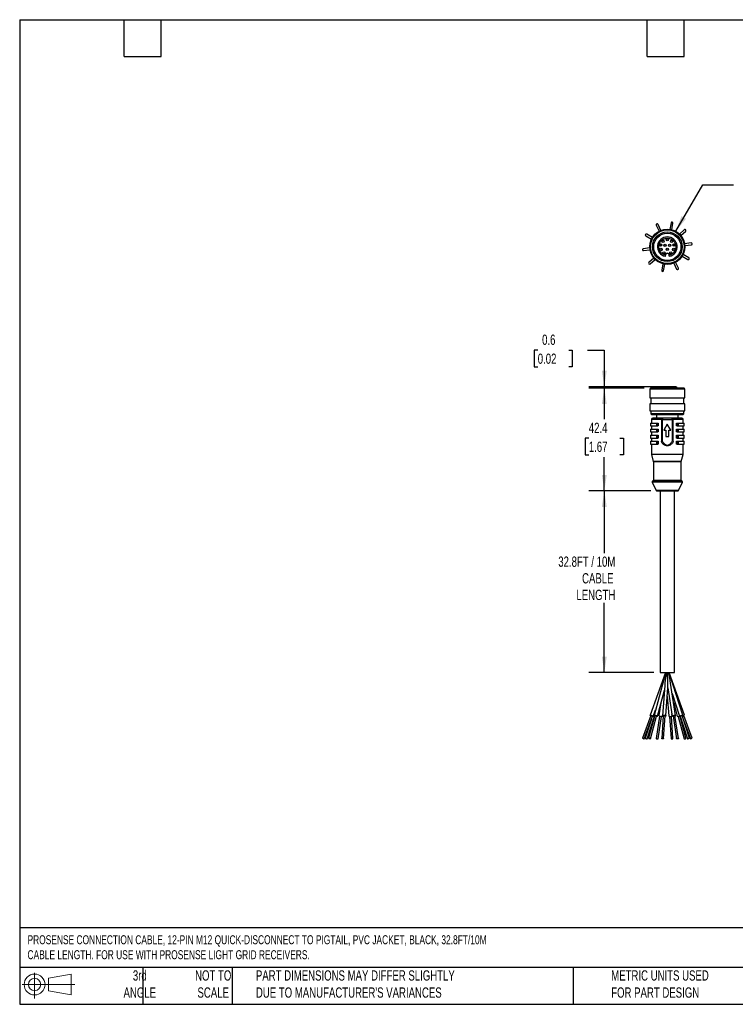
# Model space of a CAD drawing. Header units: millimetres. Extents: x 13 to 546, y 13 to 419.
# Tile 1 of 2: x 13 to 308, y 13 to 419. Entities that reach past the tile are written whole.
import ezdxf

# ---------------------------------------------------------------- set-up
doc = ezdxf.new("R2010")
doc.units = ezdxf.units.MM
doc.header["$LTSCALE"] = 2
doc.layers.add('DIMENSIONS', color=140, linetype='Continuous', lineweight=25)
doc.layers.add('TEXT', color=140, linetype='Continuous', lineweight=25)
doc.styles.add('SLDTEXTSTYLE0', font='TXT', dxfattribs={"width": 0.7})
doc.dimstyles.new('SLDDIMSTYLE0', dxfattribs={"dimtxt": 4.316016, "dimasz": 6.604, "dimexe": 0, "dimexo": 0.0625, "dimgap": 1.079004, "dimtad": 0, "dimtih": 1, "dimtoh": 1, "dimrnd": 1e-09, "dimdsep": 46, "dimtxsty": 'SLDTEXTSTYLE0', "dimsah": 1, "dimcen": 0.09, "dimadec": 0, "dimazin": 2, "dimtfac": 1, "dimtmove": 0, "dimatfit": 0, "dimfxl": 0, "dimfrac": 2, "dimtolj": 1, "dimtzin": 12, "dimarcsym": 0})
doc.dimstyles.new('SLDDIMSTYLE1', dxfattribs={"dimtxt": 4.316016, "dimasz": 6.604, "dimexe": 0, "dimexo": 0.0625, "dimgap": 1.079004, "dimtad": 0, "dimtih": 1, "dimtoh": 1, "dimrnd": 1e-09, "dimzin": 12, "dimdsep": 46, "dimtxsty": 'SLDTEXTSTYLE0', "dimsah": 1, "dimcen": 0.09, "dimadec": 0, "dimazin": 3, "dimtfac": 1, "dimtofl": 0, "dimtmove": 0, "dimatfit": 3, "dimfxl": 0, "dimfrac": 2, "dimtolj": 1, "dimtzin": 12, "dimarcsym": 0})
doc.dimstyles.new('SLDDIMSTYLE2', dxfattribs={"dimtxt": 0.18, "dimasz": 6.604, "dimexe": 0, "dimexo": 0.0625, "dimgap": 0, "dimtad": 0, "dimtih": 1, "dimtoh": 1, "dimdec": 0, "dimrnd": 1e-09, "dimzin": 0, "dimdsep": 46, "dimtxsty": 'Standard', "dimsah": 1, "dimcen": 0.09, "dimadec": 0, "dimazin": 0, "dimtfac": 6.604, "dimtdec": 0, "dimtofl": 0, "dimtmove": 0, "dimatfit": 3, "dimfxl": 0, "dimfrac": 2, "dimtolj": 1, "dimtzin": 0, "dimarcsym": 0})

# ---------------------------------------------------------------- blocks, each defined once
blk = doc.blocks.new('Block11')
at = {"color": 7, "linetype": 'Continuous', "lineweight": 18}
for p, q in [((5.18, 10.62), (5.18, 0)), ((10.96, 8.33), (20.35, 10.06)), ((10.96, 3.19), (10.96, 8.33)), ((20.35, 10.06), (20.35, 1.46)), ((0, 5.76), (21.75, 5.76)), ((10.96, 3.19), (20.35, 1.46))]:
    blk.add_line(p, q, dxfattribs=at)
for radius in [4.3, 2.57]:
    blk.add_circle((5.18, 5.76), radius, dxfattribs=at)
blk = doc.blocks.new('Block12')
at = {"color": 7, "linetype": 'Continuous'}
blk.add_blockref('Block11', (0, 0), dxfattribs=at)
blk = doc.blocks.new('_D')
at = {"layer": 'DIMENSIONS'}
for p, q in [((226.62, 282.7), (225.18, 282.7)), ((225.18, 282.7), (225.18, 275.84)), ((239.45, 282.7), (240.9, 282.7)), ((240.9, 282.7), (240.9, 275.84)), ((247.23, 282.7), (254.11, 282.7)), ((254.11, 282.7), (254.11, 267.62)), ((225.18, 275.84), (226.62, 275.84)), ((240.9, 275.84), (239.45, 275.84)), ((276.86, 267.62), (247.76, 267.62)), ((270.62, 267.02), (247.76, 267.02)), ((254.11, 267.02), (254.11, 254.32))]:
    blk.add_line(p, q, dxfattribs=at)
for points in [[(254.11, 267.62), (255.12, 274.23), (253.09, 274.23)], [(254.11, 267.02), (253.09, 260.42), (255.12, 260.42)]]:
    blk.add_solid(points, dxfattribs=at)
at = {"layer": 'DIMENSIONS', "char_height": 4.233, "attachment_point": 1, "style": 'SLDTEXTSTYLE0'}
for s, insert in [('0.6', (228.42, 289.12)), ('0.02', (226.62, 281.29))]:
    blk.add_mtext(s, dxfattribs=dict(at, insert=insert))
blk = doc.blocks.new('_D_1')
at = {"layer": 'DIMENSIONS'}
for p, q in [((270.62, 267.02), (247.76, 267.02)), ((254.11, 267.02), (254.11, 254.17)), ((247.7, 246.34), (246.25, 246.34)), ((246.25, 246.34), (246.25, 239.48)), ((260.52, 246.34), (261.97, 246.34)), ((261.97, 246.34), (261.97, 239.48)), ((246.25, 239.48), (247.7, 239.48)), ((254.11, 224.62), (254.11, 238.52)), ((261.97, 239.48), (260.52, 239.48)), ((273.26, 224.62), (247.76, 224.62))]:
    blk.add_line(p, q, dxfattribs=at)
for points in [[(254.11, 267.02), (253.09, 260.42), (255.12, 260.42)], [(254.11, 224.62), (255.12, 231.23), (253.09, 231.23)]]:
    blk.add_solid(points, dxfattribs=at)
at = {"layer": 'DIMENSIONS', "char_height": 4.233, "attachment_point": 1, "style": 'SLDTEXTSTYLE0'}
for s, insert in [('42.4', (247.7, 252.76)), ('1.67', (247.7, 244.94))]:
    blk.add_mtext(s, dxfattribs=dict(at, insert=insert))
blk = doc.blocks.new('_D_2')
at = {"layer": 'DIMENSIONS'}
for p, q in [((273.26, 224.62), (247.76, 224.62)), ((254.11, 224.62), (254.11, 198.92)), ((254.11, 149.62), (254.11, 178.34)), ((274.59, 149.62), (247.76, 149.62))]:
    blk.add_line(p, q, dxfattribs=at)
for points in [[(254.11, 224.62), (253.09, 218.02), (255.12, 218.02)], [(254.11, 149.62), (255.12, 156.23), (253.09, 156.23)]]:
    blk.add_solid(points, dxfattribs=at)
at = {"layer": 'DIMENSIONS', "attachment_point": 1, "style": 'SLDTEXTSTYLE0'}
for s, insert, char_height in [('32.8FT / 10M', (235.1, 197.52), 4.2333), ('CABLE', (244.92, 190.66), 4.233), ('LENGTH', (242.59, 183.8), 4.233)]:
    blk.add_mtext(s, dxfattribs=dict(at, insert=insert, char_height=char_height))

msp = doc.modelspace()

# ---------------------------------------------------------------- linework, layer by layer
for p, q in [((275.573, 334.261), (276.717, 331.788)), ((277.443, 332.124), (276.299, 334.597)), ((281.668, 335.241), (281.141, 332.568)), ((281.925, 332.413), (282.453, 335.087)), ((271.217, 329.886), (273.597, 328.558)), ((273.987, 329.256), (271.607, 330.584)), ((287.175, 332.452), (285.177, 330.599)), ((285.721, 330.012), (287.719, 331.865)), ((289.991, 326.957), (287.285, 326.633)), ((287.381, 325.839), (290.086, 326.163)), ((272.877, 324.904), (270.171, 324.58)), ((270.266, 323.786), (272.972, 324.11)), ((279.404, 321.946), (279.404, 321.902)), ((280.854, 321.902), (280.854, 321.946)), ((286.27, 321.487), (288.65, 320.159)), ((289.04, 320.857), (286.66, 322.185)), ((274.536, 320.731), (272.538, 318.878)), ((273.082, 318.291), (275.08, 320.144)), ((278.332, 318.33), (277.804, 315.656)), ((278.589, 315.501), (279.117, 318.175)), ((282.814, 318.619), (283.959, 316.146)), ((284.685, 316.482), (283.54, 318.955)), ((273.162, 267.021), (272.862, 266.62)), ((272.862, 266.62), (272.862, 263.021)), ((280.129, 266.62), (272.862, 266.62)), ((280.129, 267.021), (273.162, 267.021)), ((276.084, 267.121), (276.084, 267.021)), ((279.204, 267.121), (276.084, 267.121)), ((279.204, 267.021), (279.204, 267.121)), ((279.404, 267.021), (279.404, 267.547)), ((279.616, 267.621), (279.616, 267.021)), ((287.096, 267.021), (280.129, 267.021)), ((287.395, 266.62), (280.129, 266.62)), ((280.854, 267.021), (280.854, 267.547)), ((281.054, 267.121), (281.054, 267.021)), ((284.173, 267.121), (281.054, 267.121)), ((284.173, 267.021), (284.173, 267.121)), ((287.395, 266.62), (287.096, 267.021)), ((287.395, 263.021), (287.395, 266.62)), ((272.862, 263.021), (280.129, 263.021)), ((272.862, 260.521), (272.862, 257.621)), ((280.129, 260.521), (272.862, 260.521)), ((273.361, 263.021), (273.361, 260.521)), ((280.129, 263.021), (287.395, 263.021)), ((287.395, 260.521), (280.129, 260.521)), ((286.896, 260.521), (286.896, 263.021)), ((287.396, 257.621), (287.395, 260.521)), ((272.862, 257.621), (280.129, 257.621)), ((273.361, 257.621), (273.361, 256.421)), ((273.361, 256.421), (273.761, 256.121)), ((280.129, 256.421), (273.361, 256.421)), ((273.761, 256.121), (280.129, 256.121)), ((275.611, 256.121), (275.611, 254.621)), ((280.129, 257.621), (287.396, 257.621)), ((286.896, 256.421), (280.129, 256.421)), ((280.129, 256.121), (286.496, 256.121)), ((284.646, 254.621), (284.646, 256.121)), ((286.496, 256.121), (286.896, 256.421)), ((286.896, 256.421), (286.896, 257.621)), ((273.147, 252.621), (273.147, 251.421)), ((273.147, 252.621), (275.662, 252.621)), ((273.611, 254.121), (273.611, 252.621)), ((277.667, 254.121), (273.611, 254.121)), ((275.662, 252.621), (275.662, 251.421)), ((276.269, 251.421), (276.269, 252.621)), ((276.269, 252.621), (276.385, 252.621)), ((276.385, 252.621), (276.385, 251.421)), ((277.667, 254.121), (277.667, 245.175)), ((278.167, 254.121), (277.667, 254.121)), ((278.167, 254.621), (278.167, 254.121)), ((282.09, 254.621), (278.167, 254.621)), ((278.167, 245.235), (278.167, 254.121)), ((278.167, 254.121), (282.09, 254.121)), ((280.129, 252.133), (278.679, 249.621)), ((281.579, 249.621), (280.129, 252.133)), ((282.09, 254.121), (282.09, 254.621)), ((282.09, 254.121), (282.09, 245.235)), ((282.59, 254.121), (282.09, 254.121)), ((282.59, 245.175), (282.59, 254.121)), ((286.646, 254.121), (282.59, 254.121)), ((283.872, 251.421), (283.872, 252.621)), ((283.872, 252.621), (283.988, 252.621)), ((283.988, 252.621), (283.988, 251.421)), ((284.595, 252.621), (284.595, 251.421)), ((284.595, 252.621), (287.129, 252.621)), ((286.646, 252.621), (286.646, 254.121)), ((287.129, 251.421), (287.129, 252.621)), ((273.147, 251.421), (275.662, 251.421)), ((273.147, 250.121), (273.147, 248.921)), ((273.147, 250.121), (275.662, 250.121)), ((273.147, 248.921), (275.662, 248.921)), ((273.611, 251.421), (273.611, 250.121)), ((273.611, 248.921), (273.611, 247.621)), ((275.662, 250.121), (275.662, 248.921)), ((276.385, 251.421), (276.269, 251.421)), ((276.269, 248.921), (276.269, 250.121)), ((276.269, 250.121), (276.385, 250.121)), ((276.385, 248.921), (276.269, 248.921)), ((276.385, 250.121), (276.385, 248.921)), ((278.679, 249.621), (279.479, 249.621)), ((279.479, 249.621), (279.479, 247.121)), ((280.779, 247.121), (280.779, 249.621)), ((280.779, 249.621), (281.579, 249.621)), ((283.988, 251.421), (283.872, 251.421)), ((283.872, 248.921), (283.872, 250.121)), ((283.872, 250.121), (283.988, 250.121)), ((283.988, 248.921), (283.872, 248.921)), ((283.988, 250.121), (283.988, 248.921)), ((284.595, 251.421), (287.129, 251.421)), ((284.595, 250.121), (284.595, 248.921)), ((284.595, 250.121), (287.129, 250.121)), ((284.595, 248.921), (287.129, 248.921)), ((286.646, 250.121), (286.646, 251.421)), ((286.646, 247.621), (286.646, 248.921)), ((287.129, 248.921), (287.129, 250.121)), ((273.147, 247.621), (273.147, 246.421)), ((273.147, 247.621), (275.662, 247.621)), ((273.147, 246.421), (275.662, 246.421)), ((273.147, 245.121), (273.147, 243.921)), ((273.147, 245.121), (275.662, 245.121)), ((273.147, 243.921), (275.662, 243.921)), ((273.611, 246.421), (273.611, 245.121)), ((273.611, 243.921), (273.611, 239.692)), ((275.662, 247.621), (275.662, 246.421)), ((275.662, 245.121), (275.662, 243.921)), ((276.269, 246.421), (276.269, 247.621)), ((276.269, 247.621), (276.385, 247.621)), ((276.385, 246.421), (276.269, 246.421)), ((276.269, 243.921), (276.269, 245.121)), ((276.269, 245.121), (276.385, 245.121)), ((276.385, 243.921), (276.269, 243.921)), ((276.385, 247.621), (276.385, 246.421)), ((276.385, 245.121), (276.385, 243.921)), ((278.185, 245.17), (277.705, 245.029)), ((278.185, 245.17), (278.167, 245.235)), ((279.479, 247.121), (280.779, 247.121)), ((282.09, 245.235), (282.072, 245.17)), ((282.552, 245.029), (282.072, 245.17)), ((283.872, 246.421), (283.872, 247.621)), ((283.872, 247.621), (283.988, 247.621)), ((283.988, 246.421), (283.872, 246.421)), ((283.872, 243.921), (283.872, 245.121)), ((283.872, 245.121), (283.988, 245.121)), ((283.988, 243.921), (283.872, 243.921)), ((283.988, 247.621), (283.988, 246.421)), ((283.988, 245.121), (283.988, 243.921)), ((284.595, 247.621), (284.595, 246.421)), ((284.595, 247.621), (287.129, 247.621)), ((284.595, 246.421), (287.129, 246.421)), ((284.595, 245.121), (284.595, 243.921)), ((284.595, 245.121), (287.129, 245.121)), ((284.595, 243.921), (287.129, 243.921)), ((286.646, 245.121), (286.646, 246.421)), ((286.646, 239.692), (286.646, 243.921)), ((287.129, 246.421), (287.129, 247.621)), ((287.129, 243.921), (287.129, 245.121)), ((273.611, 239.692), (273.626, 239.571)), ((280.129, 239.692), (273.611, 239.692)), ((273.626, 239.571), (274.347, 236.681)), ((280.129, 239.571), (273.626, 239.571)), ((274.347, 236.681), (274.362, 236.56)), ((280.129, 236.681), (274.347, 236.681)), ((274.362, 236.56), (274.362, 229.071)), ((280.129, 236.56), (274.362, 236.56)), ((286.646, 239.692), (280.129, 239.692)), ((286.631, 239.571), (280.129, 239.571)), ((285.91, 236.681), (280.129, 236.681)), ((285.895, 236.56), (280.129, 236.56)), ((285.895, 236.56), (285.91, 236.681)), ((285.895, 229.071), (285.895, 236.56)), ((285.91, 236.681), (286.631, 239.571)), ((286.631, 239.571), (286.646, 239.692)), ((273.872, 228.19), (275.53, 224.79)), ((280.129, 228.19), (273.872, 228.19)), ((280.129, 228.602), (274.037, 228.602)), ((274.362, 229.071), (280.129, 229.071)), ((280.129, 229.071), (285.895, 229.071)), ((286.22, 228.602), (280.129, 228.602)), ((286.385, 228.19), (280.129, 228.19)), ((284.727, 224.79), (286.385, 228.19)), ((280.129, 224.79), (275.53, 224.79)), ((275.799, 224.621), (280.129, 224.621)), ((277.129, 224.621), (277.129, 149.621)), ((284.727, 224.79), (280.129, 224.79)), ((283.129, 149.621), (283.129, 224.621)), ((279.384, 149.621), (272.978, 132.021)), ((278.779, 147.296), (274.658, 131.964)), ((277.129, 149.621), (283.129, 149.621)), ((287.279, 132.021), (280.874, 149.621)), ((286.506, 131.995), (281.16, 148.695)), ((276.01, 131.6), (278.915, 142.41)), ((279.048, 144.288), (278.165, 131.832)), ((279.561, 131.732), (280.393, 143.452)), ((280.386, 143.353), (282.184, 131.675)), ((283.568, 131.889), (281.51, 145.249)), ((280.129, 139.73), (280.696, 131.732)), ((282.175, 140.933), (285.173, 131.569)), ((274.293, 131.543), (275.253, 134.178)), ((277.498, 137.137), (276.69, 131.889)), ((282.759, 137.137), (284.248, 131.6)), ((273.26, 131.919), (269.842, 122.53)), ((270.594, 122.256), (274.012, 131.645)), ((273.535, 130.335), (271.031, 122.515)), ((271.793, 122.271), (274.769, 131.568)), ((274.947, 131.886), (272.424, 122.497)), ((273.196, 122.289), (275.72, 131.678)), ((276.959, 131.666), (275.54, 122.454)), ((276.331, 122.332), (277.749, 131.544)), ((278.464, 131.81), (277.798, 122.421)), ((278.073, 131.675), (278.222, 132.643)), ((278.596, 122.365), (279.262, 131.754)), ((279.257, 131.78), (279.262, 131.754)), ((281.009, 131.56), (281.661, 122.365)), ((282.459, 122.421), (281.807, 131.617)), ((282.093, 131.832), (282.035, 132.643)), ((282.083, 131.786), (282.093, 131.832)), ((282.48, 131.721), (283.926, 122.332)), ((284.717, 122.454), (283.271, 131.843)), ((284.572, 131.548), (287.061, 122.289)), ((287.834, 122.497), (285.399, 131.553)), ((285.458, 131.66), (288.464, 122.271)), ((289.226, 122.515), (286.22, 131.904)), ((286.722, 130.335), (289.663, 122.256)), ((290.415, 122.53), (287.005, 131.897))]:
    msp.add_line(p, q)
at = {"flags": 128}
for points in [[(273.252, 131.897), (273.108, 131.955), (272.998, 132.006), (272.985, 132.023), (273.071, 132.003), (273.242, 131.949), (273.474, 131.87), (273.731, 131.778), (273.972, 131.686), (274.163, 131.609), (274.273, 131.558), (274.287, 131.541), (274.201, 131.561), (274.029, 131.615), (274.003, 131.623)], [(274.912, 131.756), (274.849, 131.786), (274.705, 131.878), (274.656, 131.955), (274.711, 132.006), (274.86, 132.023), (275.081, 132.003), (275.341, 131.949), (275.6, 131.87), (275.818, 131.778), (275.962, 131.686), (276.011, 131.609), (275.956, 131.558), (275.807, 131.541), (275.685, 131.548)], [(275.61, 131.78), (275.693, 131.727), (275.721, 131.683), (275.72, 131.678)], [(276.69, 131.889), (276.689, 131.87), (276.751, 131.778), (276.909, 131.686), (277.139, 131.609), (277.406, 131.558), (277.669, 131.541), (277.888, 131.561), (278.03, 131.615), (278.073, 131.675)], [(278.174, 131.786), (278.182, 131.878), (278.294, 131.955), (278.493, 132.006), (278.748, 132.023), (279.02, 132.003), (279.269, 131.949), (279.455, 131.87), (279.552, 131.778), (279.543, 131.686), (279.431, 131.609), (279.248, 131.56)], [(278.45, 131.617), (278.27, 131.694), (278.174, 131.786)], [(278.464, 131.81), (278.474, 131.837), (278.538, 131.881), (278.652, 131.91), (278.797, 131.92), (278.953, 131.908), (279.095, 131.878), (279.201, 131.832), (279.257, 131.78)], [(280.696, 131.732), (280.714, 131.686), (280.826, 131.609), (281.024, 131.558), (281.279, 131.541), (281.552, 131.561), (281.8, 131.615), (281.987, 131.694), (282.083, 131.786)], [(282.508, 131.544), (282.369, 131.561), (282.227, 131.615), (282.184, 131.694), (282.246, 131.786)], [(282.246, 131.786), (282.403, 131.878), (282.633, 131.955), (282.9, 132.006), (283.163, 132.023), (283.382, 132.003), (283.525, 131.949), (283.568, 131.87), (283.506, 131.778), (283.348, 131.686), (283.298, 131.666)], [(282.48, 131.721), (282.48, 131.732), (282.516, 131.784), (282.606, 131.837), (282.737, 131.881), (282.89, 131.91), (283.04, 131.92), (283.165, 131.908), (283.247, 131.878), (283.271, 131.843)], [(285.488, 131.568), (285.43, 131.558), (285.259, 131.541), (285.177, 131.561), (285.195, 131.615), (285.312, 131.694), (285.508, 131.786)], [(285.458, 131.66), (285.471, 131.686), (285.538, 131.732), (285.65, 131.784), (285.791, 131.837), (285.94, 131.881), (286.073, 131.91), (286.171, 131.92), (286.218, 131.908), (286.22, 131.904)], [(285.508, 131.786), (285.755, 131.878), (286.015, 131.955), (286.248, 132.006), (286.419, 132.023), (286.502, 132.003), (286.483, 131.949), (286.367, 131.87), (286.25, 131.812)], [(286.305, 131.64), (286.46, 131.694), (286.716, 131.786)], [(270.273, 122.391), (270.411, 122.338), (270.52, 122.294), (270.583, 122.265), (270.59, 122.255), (270.541, 122.267), (270.443, 122.297), (270.311, 122.343), (270.164, 122.395), (270.026, 122.448), (269.917, 122.492), (269.854, 122.521), (269.846, 122.531), (269.895, 122.519), (269.994, 122.489), (270.126, 122.443), (270.273, 122.391)], [(273.087, 122.391), (273.169, 122.338), (273.197, 122.294), (273.166, 122.265), (273.08, 122.255), (272.954, 122.267), (272.805, 122.297), (272.658, 122.343), (272.533, 122.395), (272.451, 122.448), (272.423, 122.492), (272.454, 122.521), (272.539, 122.531), (272.666, 122.519), (272.814, 122.489), (272.962, 122.443), (273.087, 122.391)], [(275.54, 122.454), (275.54, 122.443), (275.575, 122.391)], [(275.575, 122.391), (275.666, 122.338), (275.797, 122.294), (275.949, 122.265), (276.1, 122.255), (276.225, 122.267), (276.306, 122.297), (276.331, 122.332)], [(278.59, 122.391), (278.586, 122.338), (278.522, 122.294), (278.408, 122.265), (278.263, 122.255), (278.107, 122.267), (277.965, 122.297), (277.858, 122.343), (277.803, 122.395), (277.808, 122.448), (277.872, 122.492), (277.985, 122.521), (278.131, 122.531), (278.287, 122.519), (278.429, 122.489), (278.535, 122.443), (278.59, 122.391)], [(281.661, 122.365), (281.672, 122.338), (281.736, 122.294), (281.849, 122.265), (281.995, 122.255), (282.15, 122.267), (282.292, 122.297), (282.399, 122.343), (282.454, 122.395), (282.459, 122.421)], [(284.682, 122.391), (284.592, 122.338), (284.46, 122.294), (284.308, 122.265), (284.157, 122.255), (284.032, 122.267), (283.951, 122.297), (283.926, 122.343), (283.962, 122.395), (284.052, 122.448), (284.183, 122.492), (284.335, 122.521), (284.486, 122.531), (284.611, 122.519), (284.692, 122.489), (284.717, 122.443), (284.682, 122.391)], [(287.061, 122.289), (287.092, 122.265), (287.177, 122.255), (287.303, 122.267), (287.452, 122.297), (287.6, 122.343), (287.724, 122.395), (287.807, 122.448), (287.834, 122.492), (287.834, 122.497)], [(289.034, 122.391), (288.893, 122.338), (288.744, 122.294), (288.611, 122.265), (288.514, 122.255), (288.466, 122.267), (288.477, 122.297), (288.543, 122.343), (288.656, 122.395), (288.797, 122.448), (288.946, 122.492), (289.079, 122.521), (289.176, 122.531), (289.223, 122.519), (289.213, 122.489), (289.146, 122.443), (289.034, 122.391)]]:
    msp.add_lwpolyline(points, dxfattribs=at)
for centre, radius in [((280.129, 325.371), 7.267), ((280.129, 325.371), 7.267), ((280.129, 325.371), 6.967), ((280.129, 325.371), 6.132), ((280.129, 325.371), 5.632), ((277.324, 326.11), 0.5), ((277.324, 326.11), 0.4), ((278.358, 327.668), 0.5), ((278.358, 327.668), 0.4), ((279.176, 325.921), 0.5), ((279.176, 325.921), 0.4), ((280.129, 328.271), 0.5), ((280.129, 328.271), 0.4), ((281.081, 325.921), 0.5), ((281.081, 325.921), 0.4), ((281.899, 327.668), 0.5), ((281.899, 327.668), 0.4), ((282.933, 326.11), 0.5), ((282.933, 326.11), 0.4), ((277.457, 324.244), 0.5), ((277.457, 324.244), 0.4), ((278.701, 322.847), 0.5), ((278.701, 322.847), 0.4), ((280.129, 324.271), 0.5), ((280.129, 324.271), 0.4), ((281.557, 322.847), 0.5), ((281.557, 322.847), 0.4), ((282.801, 324.244), 0.5), ((282.801, 324.244), 0.4)]:
    msp.add_circle(centre, radius)
for centre, radius, start, end in [((275.942, 334.416), 0.4, 26.93433, 203.69638), ((282.057, 335.147), 0.4, 351.3316, 167.29911), ((271.425, 330.228), 0.4, 62.93433, 239.69638), ((280.129, 325.371), 4.044, 283.22131, 256.77869), ((287.437, 332.148), 0.4, 314.93433, 131.69638), ((290.024, 326.558), 0.4, 278.93433, 95.69638), ((270.233, 324.185), 0.4, 98.93433, 275.69638), ((272.82, 318.595), 0.4, 134.93433, 311.69638), ((288.83, 320.516), 0.4, 243.3316, 59.29911), ((278.199, 315.593), 0.4, 170.93433, 347.69638), ((284.315, 316.327), 0.4, 206.93433, 23.69638), ((276.584, 267.121), 0.5, 90, 180), ((283.673, 267.121), 0.5, 0, 90), ((274.111, 254.121), 0.5, 90, 180), ((278.167, 254.121), 0.5, 90, 180), ((282.09, 254.121), 0.5, 0, 90), ((286.146, 254.121), 0.5, 0, 90), ((280.129, 245.743), 2.527, 192.99486, 196.43349), ((280.129, 245.743), 2.527, 343.56651, 347.00514), ((274.142, 228.321), 0.3, 110.48732, 205.98923), ((273.862, 229.071), 0.5, 290.48732, 360), ((286.395, 229.071), 0.5, 180, 249.51268), ((286.115, 228.321), 0.3, 334.01077, 69.51268), ((275.799, 224.921), 0.3, 205.98923, 270), ((284.458, 224.921), 0.3, 270, 334.01077), ((272.656, 129.321), 2.667, 67.19942, 76.9229), ((273.143, 130.019), 1.843, 61.89982, 72.75346), ((275.345, 134.565), 3.051, 250.86235, 260.81773), ((275.164, 131.117), 0.799, 56.04366, 105.74737), ((284.599, 132.752), 1.204, 253.0543, 296.63019), ((285.76, 134.866), 3.225, 287.24654, 298.10018), ((271.275, 122.68), 0.294, 214.151, 259.94361), ((271.67, 123.104), 0.842, 237.92979, 278.38639), ((288.873, 125.597), 3.433, 283.30943, 296.69057)]:
    msp.add_arc(centre, radius, start, end)
for major_axis, ratio, start_param, end_param in [((1.963, 6.216), 0.0983967, 1.6018534, 1.9850584), ((1.046, 6.219), 0.0564485, 1.5802947, 2.6108297), ((-0.255, 6.219), 0.0141641, 3.2670773, 4.7118082), ((-1.464, 6.218), 0.0767663, 3.9147451, 4.6943109), ((-2.125, 6.215), 0.1047724, 4.5271876, 4.6765827)]:
    msp.add_ellipse((280.129, 149.621), major_axis=major_axis, ratio=ratio, start_param=start_param, end_param=end_param)
for points, knots in [([(279.404, 321.902), (278.545, 322.081), (277.784, 322.573), (276.749, 323.989), (276.513, 324.864), (276.693, 326.608), (277.103, 327.416), (278.406, 328.591), (279.252, 328.916), (281.006, 328.916), (281.851, 328.591), (283.154, 327.416), (283.564, 326.608), (283.744, 324.864), (283.508, 323.989), (282.473, 322.573), (281.712, 322.081), (280.854, 321.902)], [0, 0, 0, 0, 0.125, 0.125, 0.25, 0.25, 0.375, 0.375, 0.5, 0.5, 0.625, 0.625, 0.75, 0.75, 0.875, 0.875, 1, 1, 1, 1]), ([(279.204, 321.434), (279.204, 321.434), (279.215, 321.434), (279.239, 321.437), (279.252, 321.439), (279.293, 321.452), (279.321, 321.468), (279.345, 321.493)], [0, 0, 0, 0, 0.25, 0.25, 0.5, 0.5, 1, 1, 1, 1]), ([(279.616, 322.459), (279.548, 322.392), (279.496, 322.313), (279.459, 322.224), (279.422, 322.136), (279.404, 322.043), (279.404, 321.946)], [0, 0, 0, 0, 0.5, 0.5, 0.5, 1, 1, 1, 1]), ([(280.854, 321.946), (280.854, 322.093), (280.813, 322.227), (280.731, 322.349), (280.65, 322.471), (280.542, 322.56), (280.406, 322.616), (280.271, 322.672), (280.131, 322.686), (279.987, 322.658), (279.843, 322.629), (279.72, 322.563), (279.616, 322.459)], [0, 0, 0, 0, 0.25, 0.25, 0.25, 0.5, 0.5, 0.5, 0.75, 0.75, 0.75, 1, 1, 1, 1]), ([(281.054, 321.434), (281.053, 321.434), (281.043, 321.434), (281.019, 321.437), (281.005, 321.439), (280.964, 321.452), (280.937, 321.468), (280.912, 321.493)], [0, 0, 0, 0, 0.25, 0.25, 0.5, 0.5, 1, 1, 1, 1]), ([(279.404, 267.621), (279.201, 267.621), (278.796, 267.621), (278.223, 267.621), (277.697, 267.621), (277.25, 267.621), (276.902, 267.621), (276.685, 267.621), (276.583, 267.621), (276.594, 267.621), (276.597, 267.621)], [0, 0, 0, 0, 0.1297378, 0.2595316, 0.3985828, 0.5377436, 0.6767947, 0.8159555, 0.9456666, 1, 1, 1, 1]), ([(279.204, 267.123), (279.204, 267.15), (279.215, 267.176), (279.239, 267.225), (279.252, 267.248), (279.293, 267.316), (279.321, 267.361), (279.345, 267.403)], [0, 0, 0, 0, 0.25, 0.25, 0.5, 0.5, 1, 1, 1, 1]), ([(279.616, 267.621), (279.548, 267.621), (279.496, 267.621), (279.459, 267.621), (279.422, 267.621), (279.404, 267.621), (279.404, 267.621)], [0, 0, 0, 0, 0.5, 0.5, 0.5, 1, 1, 1, 1]), ([(280.854, 267.621), (280.854, 267.621), (280.813, 267.621), (280.731, 267.621), (280.65, 267.621), (280.542, 267.621), (280.406, 267.621), (280.271, 267.621), (280.131, 267.621), (279.987, 267.621), (279.843, 267.621), (279.72, 267.621), (279.616, 267.621)], [0, 0, 0, 0, 0.25, 0.25, 0.25, 0.5, 0.5, 0.5, 0.75, 0.75, 0.75, 1, 1, 1, 1]), ([(283.66, 267.621), (283.663, 267.621), (283.674, 267.621), (283.572, 267.621), (283.355, 267.621), (283.007, 267.621), (282.56, 267.621), (282.035, 267.621), (281.462, 267.621), (281.056, 267.621), (280.854, 267.621)], [0, 0, 0, 0, 0.0542227, 0.1840439, 0.3230949, 0.4622555, 0.6013064, 0.740467, 0.8702055, 1, 1, 1, 1]), ([(281.054, 267.123), (281.053, 267.15), (281.043, 267.176), (281.019, 267.225), (281.005, 267.248), (280.964, 267.316), (280.937, 267.361), (280.912, 267.403)], [0, 0, 0, 0, 0.25, 0.25, 0.5, 0.5, 1, 1, 1, 1]), ([(278.167, 254.621), (276.983, 254.621), (275.956, 254.621), (274.502, 254.621), (274.111, 254.621), (274.111, 254.621)], [0, 0, 0, 0, 0.5, 0.5, 1, 1, 1, 1]), ([(275.662, 252.621), (275.745, 252.621), (275.85, 252.621), (276.069, 252.621), (276.18, 252.621), (276.269, 252.621)], [0, 0, 0, 0, 0.5, 0.5, 1, 1, 1, 1]), ([(286.146, 254.621), (286.146, 254.621), (285.755, 254.621), (284.301, 254.621), (283.274, 254.621), (282.09, 254.621)], [0, 0, 0, 0, 0.5, 0.5, 1, 1, 1, 1]), ([(283.988, 252.621), (284.077, 252.621), (284.188, 252.621), (284.407, 252.621), (284.512, 252.621), (284.595, 252.621)], [0, 0, 0, 0, 0.5, 0.5, 1, 1, 1, 1]), ([(275.662, 251.421), (275.745, 251.421), (275.85, 251.421), (276.069, 251.421), (276.18, 251.421), (276.269, 251.421)], [0, 0, 0, 0, 0.5, 0.5, 1, 1, 1, 1]), ([(275.662, 250.121), (275.745, 250.121), (275.85, 250.121), (276.069, 250.121), (276.18, 250.121), (276.269, 250.121)], [0, 0, 0, 0, 0.5, 0.5, 1, 1, 1, 1]), ([(275.662, 248.921), (275.745, 248.921), (275.85, 248.921), (276.069, 248.921), (276.18, 248.921), (276.269, 248.921)], [0, 0, 0, 0, 0.5, 0.5, 1, 1, 1, 1]), ([(283.988, 251.421), (284.077, 251.421), (284.188, 251.421), (284.407, 251.421), (284.512, 251.421), (284.595, 251.421)], [0, 0, 0, 0, 0.5, 0.5, 1, 1, 1, 1]), ([(283.988, 250.121), (284.077, 250.121), (284.188, 250.121), (284.407, 250.121), (284.512, 250.121), (284.595, 250.121)], [0, 0, 0, 0, 0.5, 0.5, 1, 1, 1, 1]), ([(283.988, 248.921), (284.077, 248.921), (284.188, 248.921), (284.407, 248.921), (284.512, 248.921), (284.595, 248.921)], [0, 0, 0, 0, 0.5, 0.5, 1, 1, 1, 1]), ([(275.662, 247.621), (275.745, 247.621), (275.85, 247.621), (276.069, 247.621), (276.18, 247.621), (276.269, 247.621)], [0, 0, 0, 0, 0.5, 0.5, 1, 1, 1, 1]), ([(275.662, 246.421), (275.745, 246.421), (275.85, 246.421), (276.069, 246.421), (276.18, 246.421), (276.269, 246.421)], [0, 0, 0, 0, 0.5, 0.5, 1, 1, 1, 1]), ([(275.662, 245.121), (275.745, 245.121), (275.85, 245.121), (276.069, 245.121), (276.18, 245.121), (276.269, 245.121)], [0, 0, 0, 0, 0.5, 0.5, 1, 1, 1, 1]), ([(275.662, 243.921), (275.745, 243.921), (275.85, 243.921), (276.069, 243.921), (276.18, 243.921), (276.269, 243.921)], [0, 0, 0, 0, 0.5, 0.5, 1, 1, 1, 1]), ([(278.167, 245.235), (278.143, 245.232), (278.097, 245.226), (278.029, 245.218), (277.965, 245.21), (277.905, 245.203), (277.851, 245.196), (277.802, 245.19), (277.761, 245.185), (277.726, 245.182), (277.7, 245.179), (277.681, 245.177), (277.669, 245.175), (277.667, 245.175), (277.667, 245.175)], [0, 0, 0, 0, 0.0894576, 0.1778045, 0.2650348, 0.3511443, 0.4361309, 0.519995, 0.60274, 0.6843723, 0.7649012, 0.8443388, 0.9226997, 1, 1, 1, 1]), ([(282.552, 245.029), (282.474, 244.765), (282.358, 244.524), (282.049, 244.079), (281.863, 243.887), (281.431, 243.562), (281.193, 243.436), (280.806, 243.305), (280.672, 243.272), (280.404, 243.228), (280.269, 243.217), (279.995, 243.217), (279.857, 243.228), (279.588, 243.272), (279.456, 243.304), (279.198, 243.391), (279.072, 243.445), (278.834, 243.57), (278.72, 243.641), (278.181, 244.046), (277.861, 244.502), (277.705, 245.029)], [0, 0, 0, 0, 0.125, 0.125, 0.25, 0.25, 0.375, 0.375, 0.4375, 0.4375, 0.5, 0.5, 0.5625, 0.5625, 0.625, 0.625, 0.6875, 0.6875, 0.75, 0.75, 1, 1, 1, 1]), ([(282.072, 245.17), (282.006, 244.945), (281.907, 244.737), (281.661, 244.348), (281.513, 244.165), (281.266, 243.923), (281.179, 243.847), (280.995, 243.707), (280.897, 243.642), (280.694, 243.531), (280.588, 243.484), (280.365, 243.415), (280.25, 243.395), (280.018, 243.394), (279.901, 243.413), (279.678, 243.48), (279.57, 243.528), (279.264, 243.694), (279.078, 243.839), (278.746, 244.162), (278.599, 244.344), (278.35, 244.737), (278.251, 244.945), (278.185, 245.17)], [0, 0, 0, 0, 0.125, 0.125, 0.25, 0.25, 0.3125, 0.3125, 0.375, 0.375, 0.4375, 0.4375, 0.5, 0.5, 0.5625, 0.5625, 0.625, 0.625, 0.75, 0.75, 0.875, 0.875, 1, 1, 1, 1]), ([(282.59, 245.175), (282.589, 245.175), (282.587, 245.176), (282.57, 245.177), (282.543, 245.18), (282.504, 245.185), (282.455, 245.19), (282.397, 245.197), (282.329, 245.205), (282.254, 245.215), (282.174, 245.225), (282.118, 245.232), (282.09, 245.235)], [0, 0, 0, 0, 0.0928907, 0.1873126, 0.2832929, 0.3808547, 0.4800155, 0.5807868, 0.6831738, 0.7871761, 0.892788, 1, 1, 1, 1]), ([(283.988, 247.621), (284.077, 247.621), (284.188, 247.621), (284.407, 247.621), (284.512, 247.621), (284.595, 247.621)], [0, 0, 0, 0, 0.5, 0.5, 1, 1, 1, 1]), ([(283.988, 246.421), (284.077, 246.421), (284.188, 246.421), (284.407, 246.421), (284.512, 246.421), (284.595, 246.421)], [0, 0, 0, 0, 0.5, 0.5, 1, 1, 1, 1]), ([(283.988, 245.121), (284.077, 245.121), (284.188, 245.121), (284.407, 245.121), (284.512, 245.121), (284.595, 245.121)], [0, 0, 0, 0, 0.5, 0.5, 1, 1, 1, 1]), ([(283.988, 243.921), (284.077, 243.921), (284.188, 243.921), (284.407, 243.921), (284.512, 243.921), (284.595, 243.921)], [0, 0, 0, 0, 0.5, 0.5, 1, 1, 1, 1])]:
    msp.add_open_spline(points, degree=3, knots=knots)
for points in [[(279.345, 321.493), (279.377, 321.525), (279.404, 321.572), (279.404, 321.634)], [(279.404, 321.634), (279.404, 321.715), (279.404, 321.808), (279.404, 321.902)], [(280.854, 321.634), (280.854, 321.715), (280.854, 321.808), (280.854, 321.902)], [(280.912, 321.493), (280.88, 321.525), (280.854, 321.572), (280.854, 321.634)], [(279.204, 267.121), (279.204, 267.122), (279.204, 267.122), (279.204, 267.123)], [(279.345, 267.403), (279.377, 267.459), (279.404, 267.509), (279.404, 267.547)], [(279.404, 267.547), (279.404, 267.596), (279.404, 267.621), (279.404, 267.621)], [(280.854, 267.547), (280.854, 267.596), (280.854, 267.621), (280.854, 267.621)], [(280.912, 267.403), (280.88, 267.459), (280.854, 267.509), (280.854, 267.547)], [(281.054, 267.121), (281.054, 267.122), (281.054, 267.122), (281.054, 267.123)], [(280.129, 224.621), (282.518, 224.621), (284.458, 224.621), (284.458, 224.621)]]:
    msp.add_open_spline(points, degree=3)
at = {"layer": 'TEXT'}
for p, q in [((12.7, 419.1), (546.1, 419.1)), ((12.7, 419.1), (12.7, 12.7)), ((55.88, 403.86), (55.88, 419.1)), ((71.12, 403.86), (71.12, 419.1)), ((271.78, 403.86), (271.78, 419.1)), ((287.02, 403.86), (287.02, 419.1)), ((55.88, 403.86), (71.12, 403.86)), ((271.78, 403.86), (287.02, 403.86)), ((546.1, 44.252), (12.7, 44.252)), ((546.1, 27.94), (12.7, 27.94)), ((63.5, 27.94), (63.5, 12.7)), ((100.423, 27.94), (100.423, 12.7)), ((241.293, 27.94), (241.293, 12.7)), ((12.7, 12.7), (546.1, 12.7))]:
    msp.add_line(p, q, dxfattribs=at)

# ---------------------------------------------------------------- block references
msp.add_blockref('Block12', (13.676, 15.108), dxfattribs=at)

# ---------------------------------------------------------------- texts
at = {"layer": 'TEXT', "style": 'SLDTEXTSTYLE0'}
for s, insert, char_height, attachment_point in [('PROSENSE CONNECTION CABLE, 12-PIN M12 QUICK-DISCONNECT TO PIGTAIL, PVC JACKET, BLACK, 32.8FT/10M ^JCABLE LENGTH. FOR USE WITH PROSENSE LIGHT GRID RECEIVERS.', (15.931, 41.203), 3.704167, 1), ('3rd^JANGLE', (62.297, 26.728), 4.2333, 2), ('NOT TO^JSCALE', (92.607, 26.728), 4.23333, 2), ("PART DIMENSIONS MAY DIFFER SLIGHTLY ^JDUE TO MANUFACTURER'S VARIANCES", (110.239, 26.728), 4.23333, 1), ('METRIC UNITS USED ^JFOR PART DESIGN', (256.957, 26.728), 4.23333, 1)]:
    msp.add_mtext(s, dxfattribs=dict(at, insert=insert, char_height=char_height, attachment_point=attachment_point))

# ---------------------------------------------------------------- dimensions: what is measured, and where the dimension line sits
at = {"layer": 'DIMENSIONS'}
for base, p1, p2, dimstyle, picture, middle in [((254.109, 267.621), (273.162, 267.021), (279.404, 267.621), 'SLDDIMSTYLE0', '_D', (254.109, 282.697)), ((254.109, 267.021), (275.799, 224.621), (273.162, 267.021), 'SLDDIMSTYLE1', '_D_1', (254.109, 246.341))]:
    dim = msp.add_linear_dim(base=base, p1=p1, p2=p2, angle=90, dimstyle=dimstyle, dxfattribs=at)
    dim.commit()
    dim.dimension.update_dxf_attribs({"geometry": picture, "text_midpoint": middle, "dimtype": 160})
dim = msp.add_linear_dim(base=(254.109, 149.621), p1=(275.799, 224.621), p2=(277.129, 149.621), angle=90, text='32.8FT / 10M\\PCABLE\\PLENGTH', dimstyle='SLDDIMSTYLE1', dxfattribs=at)
dim.commit()
dim.dimension.update_dxf_attribs({"geometry": '_D_2', "text_midpoint": (254.109, 188.63), "dimtype": 160})

# ---------------------------------------------------------------- leaders
msp.add_leader([(283.598, 331.757), (294.737, 350.912), (307.437, 350.912)], dimstyle='SLDDIMSTYLE2', dxfattribs=at)

doc.saveas('drawing.dxf')
